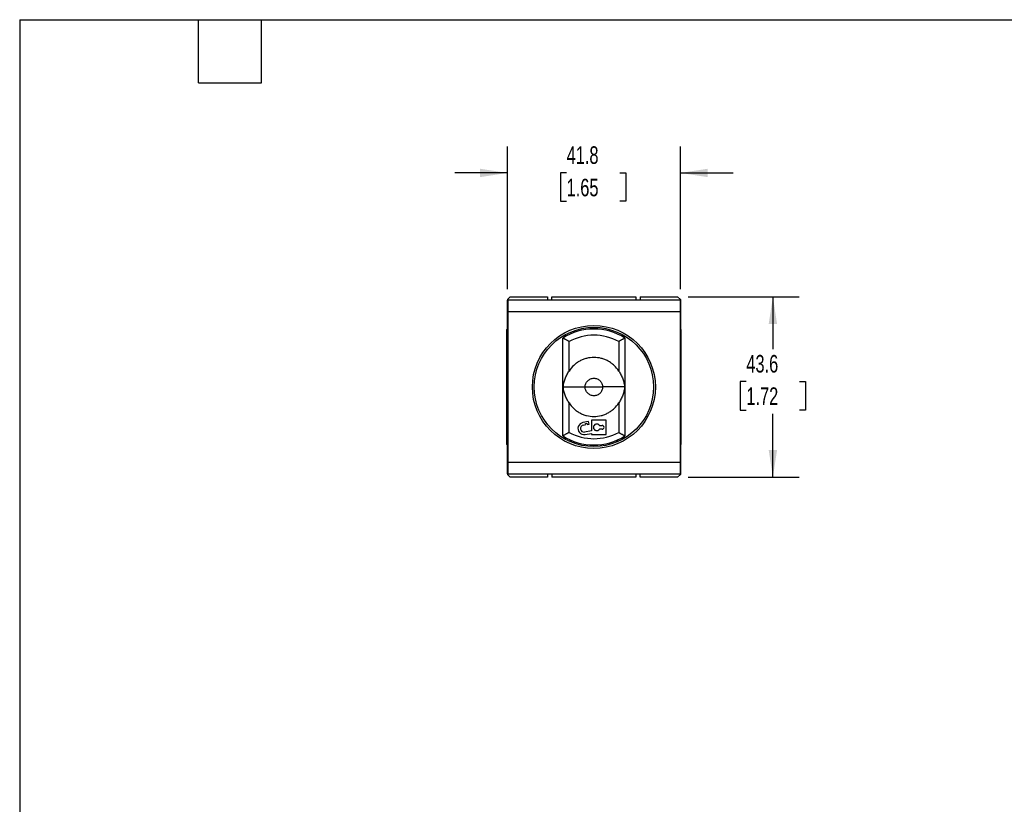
# Model space of a CAD drawing. Header units: millimetres. Extents: x 13 to 546, y 13 to 419.
# Tile 9 of 14: x 13 to 250, y 230 to 419. Entities that reach past the tile are written whole.
import ezdxf

# ---------------------------------------------------------------- set-up
doc = ezdxf.new("R2010")
doc.units = ezdxf.units.MM
doc.header["$LTSCALE"] = 2
doc.layers.add('DIMENSIONS', color=140, linetype='Continuous', lineweight=25)
doc.layers.add('TEXT', color=140, linetype='Continuous', lineweight=25)
doc.styles.add('SLDTEXTSTYLE0', font='TXT', dxfattribs={"width": 0.7})
doc.dimstyles.new('SLDDIMSTYLE0', dxfattribs={"dimtxt": 4.316016, "dimasz": 6.604, "dimexe": 0, "dimexo": 0.0625, "dimgap": 1.079004, "dimtad": 0, "dimtih": 1, "dimtoh": 1, "dimrnd": 1e-09, "dimzin": 12, "dimdsep": 46, "dimtxsty": 'SLDTEXTSTYLE0', "dimsah": 1, "dimcen": 0.09, "dimadec": 0, "dimazin": 3, "dimtfac": 1, "dimtofl": 0, "dimtmove": 0, "dimatfit": 3, "dimfxl": 0, "dimfrac": 2, "dimtolj": 1, "dimtzin": 12, "dimarcsym": 0})
doc.dimstyles.new('SLDDIMSTYLE1', dxfattribs={"dimtxt": 4.316016, "dimasz": 6.604, "dimexe": 0, "dimexo": 0.0625, "dimgap": 1.079004, "dimtad": 0, "dimtih": 1, "dimtoh": 1, "dimrnd": 1e-09, "dimzin": 12, "dimdsep": 46, "dimtxsty": 'SLDTEXTSTYLE0', "dimsah": 1, "dimcen": 0.09, "dimadec": 0, "dimazin": 3, "dimtfac": 1, "dimtmove": 0, "dimatfit": 0, "dimfxl": 0, "dimfrac": 2, "dimtolj": 1, "dimtzin": 12, "dimarcsym": 0})

# ---------------------------------------------------------------- blocks, each defined once
blk = doc.blocks.new('_D_10')
at = {"layer": 'DIMENSIONS'}
for p, q in [((130.46, 354.03), (130.46, 388.44)), ((172.26, 354.03), (172.26, 388.44)), ((130.46, 382.09), (117.76, 382.09)), ((144.76, 382.09), (143.31, 382.09)), ((143.31, 382.09), (143.31, 375.23)), ((157.59, 382.09), (159.04, 382.09)), ((159.04, 382.09), (159.04, 375.23)), ((172.26, 382.09), (184.96, 382.09)), ((143.31, 375.23), (144.76, 375.23)), ((159.04, 375.23), (157.59, 375.23))]:
    blk.add_line(p, q, dxfattribs=at)
for points in [[(130.46, 382.09), (123.85, 383.1), (123.85, 381.07)], [(172.26, 382.09), (178.86, 381.07), (178.86, 383.1)]]:
    blk.add_solid(points, dxfattribs=at)
at = {"layer": 'DIMENSIONS', "char_height": 4.233, "attachment_point": 1, "style": 'SLDTEXTSTYLE0'}
for s, insert in [('41.8', (144.76, 388.51)), ('1.65', (144.76, 380.68))]:
    blk.add_mtext(s, dxfattribs=dict(at, insert=insert))
blk = doc.blocks.new('_D_11')
at = {"layer": 'DIMENSIONS'}
for p, q in [((174.1, 352.19), (200.93, 352.19)), ((194.58, 352.19), (194.58, 339.52)), ((188.16, 331.69), (186.71, 331.69)), ((186.71, 331.69), (186.71, 324.83)), ((200.99, 331.69), (202.44, 331.69)), ((202.44, 331.69), (202.44, 324.83)), ((186.71, 324.83), (188.16, 324.83)), ((194.58, 308.59), (194.58, 323.87)), ((202.44, 324.83), (200.99, 324.83)), ((174.1, 308.59), (200.93, 308.59))]:
    blk.add_line(p, q, dxfattribs=at)
for points in [[(194.58, 352.19), (193.56, 345.59), (195.59, 345.59)], [(194.58, 308.59), (195.59, 315.2), (193.56, 315.2)]]:
    blk.add_solid(points, dxfattribs=at)
at = {"layer": 'DIMENSIONS', "char_height": 4.233, "attachment_point": 1, "style": 'SLDTEXTSTYLE0'}
for s, insert in [('43.6', (188.16, 338.12)), ('1.72', (188.16, 330.29))]:
    blk.add_mtext(s, dxfattribs=dict(at, insert=insert))

msp = doc.modelspace()

# ---------------------------------------------------------------- linework, layer by layer
for p, q in [((130.457, 351.494), (131.157, 352.194)), ((131.157, 352.194), (140.157, 352.194)), ((140.157, 352.194), (140.157, 351.394)), ((141.207, 352.194), (161.507, 352.194)), ((141.207, 351.394), (141.207, 352.194)), ((161.507, 352.194), (161.507, 351.394)), ((162.557, 352.194), (162.557, 351.394)), ((162.557, 352.194), (171.557, 352.194)), ((171.557, 352.194), (172.257, 351.494)), ((130.457, 351.494), (130.457, 351.394)), ((130.457, 351.394), (130.557, 351.394)), ((130.457, 309.394), (130.457, 351.394)), ((172.157, 351.394), (130.557, 351.394)), ((130.557, 351.394), (130.557, 348.594)), ((172.157, 351.394), (172.257, 351.394)), ((172.157, 351.394), (172.157, 348.594)), ((172.257, 351.494), (172.257, 351.394)), ((172.257, 351.394), (172.257, 309.394)), ((130.557, 348.594), (172.157, 348.594)), ((130.557, 348.594), (130.557, 312.194)), ((172.157, 348.594), (172.157, 312.194)), ((130.257, 344.25), (130.457, 344.25)), ((130.257, 344.25), (130.257, 337.322)), ((172.457, 344.25), (172.257, 344.25)), ((172.457, 337.322), (172.457, 344.25)), ((143.857, 318.572), (143.857, 342.215)), ((145.357, 334.248), (145.357, 341.36)), ((157.357, 341.36), (157.357, 334.248)), ((158.857, 342.215), (158.857, 318.572)), ((130.257, 337.322), (130.457, 337.322)), ((130.257, 337.322), (130.257, 323.466)), ((172.457, 337.322), (172.257, 337.322)), ((172.457, 323.466), (172.457, 337.322)), ((143.966, 330.394), (149.244, 330.394)), ((149.244, 330.394), (153.47, 330.394)), ((158.748, 330.394), (153.47, 330.394)), ((145.357, 319.428), (145.357, 326.54)), ((157.357, 326.54), (157.357, 319.428)), ((130.257, 323.466), (130.457, 323.466)), ((130.257, 323.466), (130.257, 316.537)), ((172.457, 323.466), (172.257, 323.466)), ((172.457, 316.537), (172.457, 323.466)), ((150.084, 322.02), (148.705, 321.777)), ((148.81, 321.186), (149.4, 321.29)), ((149.357, 321.536), (149.751, 321.606)), ((149.4, 321.29), (149.357, 321.536)), ((149.751, 321.606), (149.794, 321.36)), ((149.794, 321.36), (150.188, 321.429)), ((150.188, 321.429), (150.084, 322.02)), ((154.357, 322.394), (150.757, 322.394)), ((150.757, 322.394), (150.757, 319.803)), ((152.714, 321.094), (153.357, 321.094)), ((154.357, 318.894), (154.357, 322.394)), ((150.757, 319.803), (149.105, 319.512)), ((149.209, 318.921), (150.757, 319.194)), ((150.757, 319.194), (150.757, 318.894)), ((150.757, 318.894), (154.357, 318.894)), ((153.357, 320.194), (152.714, 320.194)), ((130.457, 316.537), (130.257, 316.537)), ((145.557, 317.652), (145.557, 317.494)), ((145.557, 317.494), (145.917, 317.494)), ((156.797, 317.494), (157.157, 317.494)), ((157.157, 317.494), (157.157, 317.652)), ((172.257, 316.537), (172.457, 316.537)), ((130.557, 312.194), (172.157, 312.194)), ((130.557, 312.194), (130.557, 309.394)), ((172.157, 312.194), (172.157, 309.394)), ((130.557, 309.394), (130.457, 309.394)), ((130.457, 309.394), (130.457, 309.294)), ((131.157, 308.594), (130.457, 309.294)), ((130.557, 309.394), (172.157, 309.394)), ((140.157, 309.394), (140.157, 308.594)), ((141.207, 309.394), (141.207, 308.594)), ((161.507, 309.394), (161.507, 308.594)), ((162.557, 308.594), (162.557, 309.394)), ((171.557, 308.594), (172.257, 309.294)), ((172.257, 309.394), (172.157, 309.394)), ((172.257, 309.394), (172.257, 309.294)), ((140.157, 308.594), (131.157, 308.594)), ((161.507, 308.594), (141.207, 308.594)), ((171.557, 308.594), (162.557, 308.594))]:
    msp.add_line(p, q)
for radius in [14.85, 14.4]:
    msp.add_circle((151.357, 330.394), radius)
for centre, radius, start, end in [((151.357, 330.394), 14, 57.60763, 122.39237), ((148.957, 320.349), 1.45, 100.00001, 280.00003), ((148.957, 320.349), 0.85, 100.00001, 279.99999), ((152.053, 320.644), 0.8, 34.22886, 325.7711), ((153.357, 320.644), 0.45, 270, 89.99999), ((151.357, 330.394), 14, 237.60763, 302.39237)]:
    msp.add_arc(centre, radius, start, end)
for points in [[(157.357, 341.36), (153.619, 343.405), (149.095, 343.405), (145.357, 341.36)], [(145.357, 319.428), (149.095, 317.383), (153.619, 317.383), (157.357, 319.428)]]:
    msp.add_open_spline(points, degree=3)
for points, knots in [([(145.357, 341.36), (145.314, 341.385), (145.232, 341.433), (145.114, 341.503), (145.006, 341.566), (144.908, 341.622), (144.754, 341.711), (144.557, 341.824), (144.348, 341.943), (144.188, 342.032), (144.067, 342.099), (143.973, 342.151), (143.906, 342.188), (143.865, 342.211), (143.86, 342.214), (143.857, 342.215)], [0, 0, 0, 0, 0.0585901, 0.112907, 0.1629529, 0.2087307, 0.2502442, 0.3823038, 0.5002514, 0.5902731, 0.6771608, 0.7612219, 0.8427961, 0.9222549, 1, 1, 1, 1]), ([(158.857, 342.215), (158.856, 342.215), (158.854, 342.214), (158.84, 342.206), (158.816, 342.192), (158.783, 342.174), (158.739, 342.15), (158.686, 342.12), (158.623, 342.085), (158.551, 342.045), (158.469, 342), (158.344, 341.93), (158.157, 341.824), (157.94, 341.7), (157.738, 341.583), (157.557, 341.478), (157.427, 341.401), (157.357, 341.36)], [0, 0, 0, 0, 0.0464564, 0.0934838, 0.1411728, 0.1896101, 0.2388788, 0.2890575, 0.340221, 0.3924395, 0.4457792, 0.5003022, 0.6181094, 0.7499277, 0.8211209, 0.9044748, 1, 1, 1, 1]), ([(157.357, 334.248), (157.033, 334.752), (156.653, 335.206), (156.002, 335.813), (155.77, 336.004), (155.286, 336.352), (154.785, 336.668), (154.248, 336.919), (153.694, 337.138), (153.408, 337.23), (152.544, 337.45), (151.957, 337.525), (150.757, 337.525), (150.17, 337.45), (149.308, 337.231), (149.022, 337.138), (148.467, 336.92), (147.93, 336.669), (147.429, 336.353), (146.946, 336.005), (146.713, 335.814), (146.061, 335.206), (145.681, 334.752), (145.357, 334.248)], [0, 0, 0, 0, 0.125, 0.125, 0.1875, 0.1875, 0.25, 0.3125, 0.3125, 0.375, 0.375, 0.5, 0.5, 0.625, 0.625, 0.6875, 0.6875, 0.75, 0.8125, 0.8125, 0.875, 0.875, 1, 1, 1, 1]), ([(143.966, 330.394), (143.966, 330.576), (143.98, 330.749), (144.025, 331.089), (144.057, 331.256), (144.17, 331.748), (144.27, 332.067), (144.513, 332.699), (144.656, 333.012), (144.982, 333.638), (145.163, 333.945), (145.357, 334.248)], [0, 0, 0, 0, 0.125, 0.125, 0.25, 0.25, 0.5, 0.5, 0.75, 0.75, 1, 1, 1, 1]), ([(157.357, 334.248), (157.551, 333.945), (157.73, 333.641), (158.053, 333.023), (158.198, 332.707), (158.443, 332.069), (158.544, 331.75), (158.657, 331.259), (158.688, 331.094), (158.734, 330.752), (158.748, 330.575), (158.748, 330.394)], [0, 0, 0, 0, 0.25, 0.25, 0.5, 0.5, 0.75, 0.75, 0.875, 0.875, 1, 1, 1, 1]), ([(149.244, 330.394), (149.244, 330.533), (149.258, 330.671), (149.312, 330.94), (149.352, 331.075), (149.458, 331.33), (149.523, 331.452), (149.676, 331.681), (149.765, 331.79), (150.057, 332.082), (150.293, 332.24), (150.801, 332.451), (151.078, 332.507), (151.497, 332.507), (151.634, 332.493), (151.904, 332.439), (152.038, 332.399), (152.294, 332.293), (152.415, 332.228), (152.644, 332.075), (152.753, 331.986), (153.045, 331.694), (153.203, 331.458), (153.414, 330.95), (153.47, 330.673), (153.47, 330.394)], [0, 0, 0, 0, 0.0625, 0.0625, 0.125, 0.125, 0.1875, 0.1875, 0.25, 0.25, 0.375, 0.375, 0.5, 0.5, 0.5625, 0.5625, 0.625, 0.625, 0.6875, 0.6875, 0.75, 0.75, 0.875, 0.875, 1, 1, 1, 1]), ([(145.357, 326.54), (145.163, 326.842), (144.984, 327.147), (144.661, 327.765), (144.517, 328.08), (144.271, 328.718), (144.17, 329.038), (144.057, 329.529), (144.026, 329.694), (143.98, 330.036), (143.966, 330.213), (143.966, 330.394)], [0, 0, 0, 0, 0.25, 0.25, 0.5, 0.5, 0.75, 0.75, 0.875, 0.875, 1, 1, 1, 1]), ([(153.47, 330.394), (153.47, 330.254), (153.456, 330.117), (153.403, 329.847), (153.362, 329.713), (153.256, 329.457), (153.191, 329.336), (153.038, 329.107), (152.949, 328.998), (152.657, 328.706), (152.421, 328.548), (151.913, 328.337), (151.636, 328.281), (151.218, 328.281), (151.08, 328.295), (150.811, 328.348), (150.676, 328.389), (150.421, 328.495), (150.299, 328.56), (150.07, 328.713), (149.961, 328.802), (149.669, 329.094), (149.511, 329.33), (149.3, 329.838), (149.244, 330.115), (149.244, 330.394)], [0, 0, 0, 0, 0.0625, 0.0625, 0.125, 0.125, 0.1875, 0.1875, 0.25, 0.25, 0.375, 0.375, 0.5, 0.5, 0.5625, 0.5625, 0.625, 0.625, 0.6875, 0.6875, 0.75, 0.75, 0.875, 0.875, 1, 1, 1, 1]), ([(158.748, 330.394), (158.748, 330.212), (158.734, 330.039), (158.689, 329.699), (158.657, 329.532), (158.544, 329.04), (158.444, 328.721), (158.201, 328.089), (158.058, 327.776), (157.732, 327.15), (157.551, 326.842), (157.357, 326.54)], [0, 0, 0, 0, 0.125, 0.125, 0.25, 0.25, 0.5, 0.5, 0.75, 0.75, 1, 1, 1, 1]), ([(145.357, 326.54), (145.681, 326.035), (146.061, 325.582), (146.712, 324.975), (146.944, 324.784), (147.428, 324.435), (147.93, 324.12), (148.466, 323.868), (149.02, 323.65), (149.306, 323.558), (150.17, 323.337), (150.757, 323.263), (151.957, 323.263), (152.544, 323.337), (153.406, 323.557), (153.692, 323.649), (154.247, 323.868), (154.784, 324.119), (155.285, 324.435), (155.768, 324.783), (156.001, 324.974), (156.653, 325.581), (157.033, 326.035), (157.357, 326.54)], [0, 0, 0, 0, 0.125, 0.125, 0.1875, 0.1875, 0.25, 0.3125, 0.3125, 0.375, 0.375, 0.5, 0.5, 0.625, 0.625, 0.6875, 0.6875, 0.75, 0.8125, 0.8125, 0.875, 0.875, 1, 1, 1, 1]), ([(145.357, 319.428), (145.316, 319.404), (145.237, 319.357), (145.121, 319.289), (145.013, 319.226), (144.912, 319.167), (144.758, 319.078), (144.559, 318.964), (144.322, 318.831), (144.121, 318.719), (143.984, 318.643), (143.906, 318.6), (143.865, 318.577), (143.86, 318.574), (143.857, 318.572)], [0, 0, 0, 0, 0.056267, 0.109449, 0.1595209, 0.2064607, 0.2502497, 0.3796562, 0.4999759, 0.6346442, 0.7611114, 0.8413555, 0.9208528, 1, 1, 1, 1]), ([(157.357, 319.428), (157.4, 319.403), (157.482, 319.354), (157.6, 319.285), (157.708, 319.222), (157.806, 319.165), (157.96, 319.076), (158.157, 318.964), (158.366, 318.845), (158.526, 318.756), (158.647, 318.689), (158.742, 318.637), (158.808, 318.6), (158.85, 318.577), (158.855, 318.574), (158.857, 318.572)], [0, 0, 0, 0, 0.0585901, 0.112907, 0.1629529, 0.2087307, 0.2502442, 0.3823038, 0.5002514, 0.5902731, 0.6771608, 0.7612219, 0.8427961, 0.9222549, 1, 1, 1, 1])]:
    msp.add_open_spline(points, degree=3, knots=knots)
at = {"layer": 'TEXT'}
for p, q in [((12.7, 419.1), (546.1, 419.1)), ((12.7, 419.1), (12.7, 12.7)), ((55.88, 403.86), (55.88, 419.1)), ((71.12, 403.86), (71.12, 419.1)), ((55.88, 403.86), (71.12, 403.86))]:
    msp.add_line(p, q, dxfattribs=at)

# ---------------------------------------------------------------- dimensions: what is measured, and where the dimension line sits
at = {"layer": 'DIMENSIONS'}
dim = msp.add_linear_dim(base=(172.257, 382.086), p1=(130.457, 351.494), p2=(172.257, 351.494), dimstyle='SLDDIMSTYLE1', dxfattribs=at)
dim.commit()
dim.dimension.update_dxf_attribs({"geometry": '_D_10', "text_midpoint": (151.176, 382.086), "dimtype": 160})
dim = msp.add_linear_dim(base=(194.577, 308.594), p1=(171.557, 352.194), p2=(171.557, 308.594), angle=90, dimstyle='SLDDIMSTYLE0', dxfattribs=at)
dim.commit()
dim.dimension.update_dxf_attribs({"geometry": '_D_11', "text_midpoint": (194.577, 331.695), "dimtype": 160})

doc.saveas('drawing.dxf')
